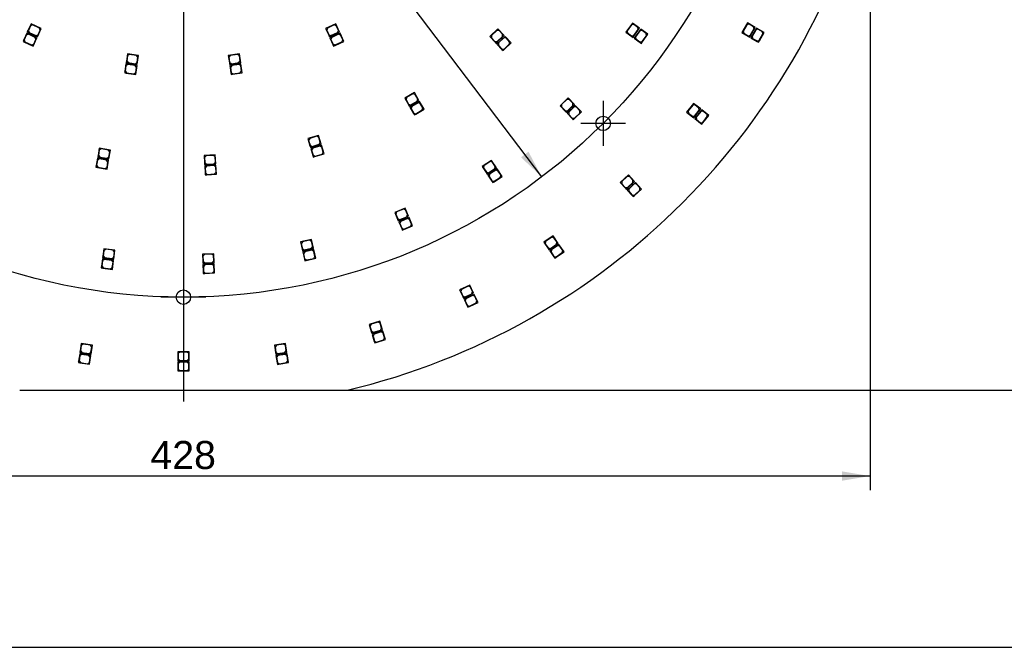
# Model space of a CAD drawing. Header units: millimetres. Extents: x 7 to 819, y 15 to 587.
# Tile 2 of 23: x 225 to 532, y 15 to 210. Entities that reach past the tile are written whole.
import ezdxf
from ezdxf.enums import TextEntityAlignment as Align
from ezdxf.lldxf.tags import DXFTag

# ---------------------------------------------------------------- set-up
doc = ezdxf.new("R2010")
doc.units = ezdxf.units.MM
for name, color, linetype in [('Default', 7, 'Continuous'), ('LED_2835_CW', 7, 'Continuous'), ('LED_2835_WW', 7, 'Continuous'), ('PCB_RDLED_440MM_', 7, 'Continuous')]:
    doc.layers.add(name, color=color, linetype=linetype)
doc.styles.add('SEACAD_Arial', font='arial.ttf')
doc.styles.add('SEACAD_Solid_Edge_ANSI1_Symbols', font='semeca1.ttf')
tags = doc.linetypes.add('CENTER2', pattern=[28.575, 19.05, -3.175, 3.175, -3.175]).pattern_tags.tags
tags[10:11] = [DXFTag(74, 4), DXFTag(75, 0), DXFTag(340, '0'), DXFTag(46, 0.0), DXFTag(50, 0.0), DXFTag(44, 0.0), DXFTag(45, 0.0)]
tags[8:9] = [DXFTag(74, 4), DXFTag(75, 0), DXFTag(340, '0'), DXFTag(46, 0.0), DXFTag(50, 0.0), DXFTag(44, 0.0), DXFTag(45, 0.0)]
tags[6:7] = [DXFTag(74, 4), DXFTag(75, 0), DXFTag(340, '0'), DXFTag(46, 0.0), DXFTag(50, 0.0), DXFTag(44, 0.0), DXFTag(45, 0.0)]
tags[4:5] = [DXFTag(74, 4), DXFTag(75, 0), DXFTag(340, '0'), DXFTag(46, 0.0), DXFTag(50, 0.0), DXFTag(44, 0.0), DXFTag(45, 0.0)]
doc.dimstyles.new('ISO', dxfattribs={"dimtxt": 8.75, "dimasz": 8.75, "dimexe": 4.375, "dimexo": 0, "dimgap": 2.1875, "dimtad": 1, "dimtxsty": 'SEACAD_Arial', "dimblk1": '_SE_FILLED', "dimblk2": '_SE_FILLED', "dimsah": 1, "dimcen": 4.375, "dimadec": 0, "dimazin": 0, "dimtfac": 0.5, "dimtdec": 3, "dimtmove": 0, "dimatfit": 3, "dimfxl": 1, "dimarcsym": 0})

# ---------------------------------------------------------------- blocks, each defined once
blk = doc.blocks.new('SEANNOT_GROUP4')
at = {"layer": 'Default', "color": 7, "linetype": 'CENTER2'}
for p, q in [((275.78, 130.83), (275.78, 116.83)), ((282.78, 123.83), (268.78, 123.83))]:
    blk.add_line(p, q, dxfattribs=at)
blk = doc.blocks.new('SEANNOT_GROUP5')
at = {"layer": 'Default', "color": 7, "linetype": 'CENTER2'}
for p, q in [((406.59, 185.02), (406.59, 171.02)), ((413.59, 178.02), (399.59, 178.02))]:
    blk.add_line(p, q, dxfattribs=at)
blk = doc.blocks.new('SEANNOT_GROUP13')
at = {"layer": 'Default', "color": 7, "linetype": 'CENTER2'}
blk.add_line((275.78, 526.33), (275.78, 91.33), dxfattribs=at)
blk = doc.blocks.new('SE')
at = {"layer": 'LED_2835_CW', "color": 7, "linetype": 'Continuous'}
for p, q in [((228.28, 209.05), (227.33, 206.96)), ((228.79, 208.71), (228.13, 208.46)), ((231.47, 207.59), (228.28, 209.05)), ((230.88, 207.75), (228.79, 208.71)), ((323.28, 209.05), (320.09, 207.59)), ((322.77, 208.71), (320.68, 207.75)), ((323.43, 208.46), (322.77, 208.71)), ((324.44, 206.5), (323.28, 209.05)), ((415.71, 209.31), (413.65, 206.48)), ((415.43, 208.77), (414.08, 206.91)), ((416.13, 208.88), (415.43, 208.77)), ((417.97, 207.67), (415.71, 209.31)), ((417.43, 207.94), (416.13, 208.88)), ((451.59, 209.35), (449.84, 206.31)), ((451.38, 208.78), (450.23, 206.78)), ((452.06, 208.96), (451.38, 208.78)), ((454.01, 207.95), (451.59, 209.35)), ((453.44, 208.16), (452.06, 208.96)), ((227.33, 206.96), (227.12, 206.5)), ((227.12, 206.5), (227.58, 206.29)), ((227.58, 206.29), (227.33, 206.96)), ((228.13, 208.46), (227.46, 207)), ((227.46, 207), (227.71, 206.34)), ((227.58, 206.29), (230.3, 205.05)), ((227.71, 206.34), (229.8, 205.39)), ((229.8, 205.39), (230.46, 205.63)), ((230.3, 205.05), (231.47, 207.59)), ((230.46, 205.63), (231.13, 207.09)), ((231.13, 207.09), (230.88, 207.75)), ((320.09, 207.59), (321.05, 205.5)), ((320.68, 207.75), (320.43, 207.09)), ((320.43, 207.09), (321.1, 205.63)), ((321.1, 205.63), (321.76, 205.39)), ((321.71, 205.25), (324.44, 206.5)), ((321.76, 205.39), (323.85, 206.34)), ((324.1, 207), (323.43, 208.46)), ((323.85, 206.34), (324.1, 207)), ((373.81, 207.48), (371.27, 205.07)), ((373.44, 206.99), (371.77, 205.41)), ((374.15, 206.97), (373.44, 206.99)), ((375.73, 205.44), (373.81, 207.48)), ((375.25, 205.81), (374.15, 206.97)), ((375.23, 205.1), (375.25, 205.81)), ((413.65, 206.48), (415.51, 205.13)), ((414.08, 206.91), (414.19, 206.21)), ((414.19, 206.21), (415.48, 205.27)), ((416.18, 205.38), (417.54, 207.24)), ((416.2, 205.24), (417.97, 207.67)), ((417.54, 207.24), (417.43, 207.94)), ((449.84, 206.31), (451.83, 205.16)), ((450.23, 206.78), (450.41, 206.1)), ((450.41, 206.1), (451.79, 205.3)), ((452.48, 205.48), (453.63, 207.48)), ((452.51, 205.35), (454.01, 207.95)), ((453.63, 207.48), (453.44, 208.16)), ((321.05, 205.5), (321.25, 205.05)), ((321.71, 205.25), (321.05, 205.5)), ((321.25, 205.05), (321.71, 205.25)), ((371.27, 205.07), (372.85, 203.4)), ((371.77, 205.41), (371.75, 204.7)), ((371.75, 204.7), (372.85, 203.54)), ((372.85, 203.54), (373.56, 203.52)), ((372.85, 203.4), (373.19, 203.04)), ((373.55, 203.38), (372.85, 203.4)), ((373.19, 203.04), (373.55, 203.38)), ((373.55, 203.38), (375.73, 205.44)), ((373.56, 203.52), (375.23, 205.1)), ((415.48, 205.27), (416.18, 205.38)), ((416.2, 205.24), (415.51, 205.13)), ((415.51, 205.13), (415.91, 204.84)), ((415.91, 204.84), (416.2, 205.24)), ((451.79, 205.3), (452.48, 205.48)), ((452.51, 205.35), (451.83, 205.16)), ((451.83, 205.16), (452.26, 204.91)), ((452.26, 204.91), (452.51, 205.35)), ((258.32, 199.71), (257.99, 197.43)), ((261.79, 199.21), (258.32, 199.71)), ((258.9, 199.52), (258.34, 199.1)), ((261.18, 199.2), (258.9, 199.52)), ((293.24, 199.71), (289.77, 199.21)), ((292.66, 199.52), (290.38, 199.2)), ((293.22, 199.1), (292.66, 199.52)), ((293.64, 196.94), (293.24, 199.71)), ((257.99, 197.43), (257.92, 196.94)), ((257.92, 196.94), (258.42, 196.87)), ((258.42, 196.87), (257.99, 197.43)), ((258.34, 199.1), (258.11, 197.52)), ((258.11, 197.52), (258.53, 196.95)), ((258.42, 196.87), (261.39, 196.44)), ((258.53, 196.95), (260.81, 196.62)), ((260.81, 196.62), (261.37, 197.05)), ((261.6, 198.63), (261.18, 199.2)), ((261.37, 197.05), (261.6, 198.63)), ((261.39, 196.44), (261.79, 199.21)), ((289.77, 199.21), (290.1, 196.93)), ((290.38, 199.2), (289.96, 198.63)), ((289.96, 198.63), (290.19, 197.05)), ((290.1, 196.93), (290.17, 196.44)), ((290.67, 196.51), (290.1, 196.93)), ((290.17, 196.44), (290.67, 196.51)), ((290.19, 197.05), (290.75, 196.62)), ((290.67, 196.51), (293.64, 196.94)), ((290.75, 196.62), (293.03, 196.95)), ((293.03, 196.95), (293.45, 197.52)), ((293.45, 197.52), (293.22, 199.1)), ((347.79, 187.6), (344.76, 185.85)), ((347.33, 187.21), (345.33, 186.06)), ((348.01, 187.03), (347.33, 187.21)), ((349.2, 185.18), (347.79, 187.6)), ((344.76, 185.85), (345.92, 183.86)), ((345.33, 186.06), (345.15, 185.38)), ((345.15, 185.38), (345.95, 183.99)), ((346.6, 183.68), (349.2, 185.18)), ((346.64, 183.81), (348.63, 184.96)), ((348.81, 185.65), (348.01, 187.03)), ((348.63, 184.96), (348.81, 185.65)), ((395.69, 185.93), (393.16, 183.51)), ((395.32, 185.44), (393.66, 183.85)), ((396.03, 185.42), (395.32, 185.44)), ((397.62, 183.9), (395.69, 185.93)), ((397.13, 184.27), (396.03, 185.42)), ((397.12, 183.56), (397.13, 184.27)), ((434.8, 184.26), (432.62, 181.52)), ((436.99, 182.51), (434.8, 184.26)), ((345.92, 183.86), (346.17, 183.42)), ((346.6, 183.68), (345.92, 183.86)), ((345.95, 183.99), (346.64, 183.81)), ((346.17, 183.42), (346.6, 183.68)), ((393.16, 183.51), (394.74, 181.85)), ((393.66, 183.85), (393.64, 183.15)), ((393.64, 183.15), (394.75, 181.99)), ((394.74, 181.85), (395.09, 181.48)), ((395.45, 181.83), (394.74, 181.85)), ((394.75, 181.99), (395.45, 181.97)), ((395.09, 181.48), (395.45, 181.83)), ((395.45, 181.83), (397.62, 183.9)), ((395.45, 181.97), (397.12, 183.56)), ((432.62, 181.52), (434.41, 180.08)), ((434.5, 183.72), (433.07, 181.93)), ((433.07, 181.93), (433.15, 181.22)), ((433.15, 181.22), (434.4, 180.23)), ((435.2, 183.8), (434.5, 183.72)), ((435.1, 180.3), (436.54, 182.1)), ((435.12, 180.16), (436.99, 182.51)), ((436.46, 182.81), (435.2, 183.8)), ((436.54, 182.1), (436.46, 182.81)), ((434.4, 180.23), (435.1, 180.3)), ((435.12, 180.16), (434.41, 180.08)), ((434.41, 180.08), (434.81, 179.77)), ((434.81, 179.77), (435.12, 180.16)), ((317.89, 174.26), (314.54, 173.25)), ((314.54, 173.25), (315.2, 171.05)), ((315.14, 173.33), (314.81, 172.71)), ((314.81, 172.71), (315.27, 171.18)), ((317.35, 173.99), (315.14, 173.33)), ((317.97, 173.66), (317.35, 173.99)), ((318.7, 171.58), (317.89, 174.26)), ((318.43, 172.12), (317.97, 173.66)), ((318.09, 171.5), (318.43, 172.12)), ((249.57, 170.28), (249.17, 168.01)), ((249.57, 169.67), (249.29, 168.1)), ((253.02, 169.67), (249.57, 170.28)), ((250.14, 170.08), (249.57, 169.67)), ((252.41, 169.68), (250.14, 170.08)), ((252.82, 169.1), (252.41, 169.68)), ((252.53, 166.92), (253.02, 169.67)), ((252.54, 167.52), (252.82, 169.1)), ((315.2, 171.05), (315.35, 170.57)), ((315.82, 170.72), (315.2, 171.05)), ((315.27, 171.18), (315.89, 170.84)), ((315.35, 170.57), (315.82, 170.72)), ((315.82, 170.72), (318.7, 171.58)), ((315.89, 170.84), (318.09, 171.5)), ((249.17, 168.01), (249.09, 167.52)), ((249.09, 167.52), (249.58, 167.43)), ((249.58, 167.43), (249.17, 168.01)), ((249.29, 168.1), (249.69, 167.52)), ((249.58, 167.43), (252.53, 166.92)), ((249.69, 167.52), (251.96, 167.12)), ((251.96, 167.12), (252.54, 167.52)), ((285.72, 168.18), (282.23, 167.97)), ((282.23, 167.97), (282.37, 165.67)), ((282.84, 167.91), (282.37, 167.38)), ((282.37, 167.38), (282.46, 165.78)), ((282.46, 165.78), (282.99, 165.31)), ((285.13, 168.04), (282.84, 167.91)), ((285.66, 167.57), (285.13, 168.04)), ((285.28, 165.45), (285.75, 165.97)), ((285.75, 165.97), (285.66, 167.57)), ((285.89, 165.38), (285.72, 168.18)), ((371.82, 166.49), (368.89, 164.57)), ((371.37, 166.08), (369.45, 164.81)), ((372.06, 165.94), (371.37, 166.08)), ((373.36, 164.15), (371.82, 166.49)), ((372.94, 164.6), (372.06, 165.94)), ((282.37, 165.67), (282.4, 165.17)), ((282.89, 165.2), (282.37, 165.67)), ((282.4, 165.17), (282.89, 165.2)), ((282.89, 165.2), (285.89, 165.38)), ((282.99, 165.31), (285.28, 165.45)), ((368.89, 164.57), (370.16, 162.65)), ((369.45, 164.81), (369.31, 164.12)), ((369.31, 164.12), (370.19, 162.78)), ((370.16, 162.65), (370.43, 162.23)), ((370.85, 162.5), (370.16, 162.65)), ((370.19, 162.78), (370.88, 162.64)), ((370.85, 162.5), (373.36, 164.15)), ((370.88, 162.64), (372.8, 163.91)), ((372.8, 163.91), (372.94, 164.6)), ((370.43, 162.23), (370.85, 162.5)), ((414.45, 161.94), (411.89, 159.56)), ((412.4, 159.9), (412.37, 159.19)), ((414.08, 161.46), (412.4, 159.9)), ((414.79, 161.44), (414.08, 161.46)), ((414.16, 157.85), (416.36, 159.89)), ((416.36, 159.89), (414.45, 161.94)), ((415.88, 160.26), (414.79, 161.44)), ((415.85, 159.56), (415.88, 160.26)), ((411.89, 159.56), (413.45, 157.88)), ((412.37, 159.19), (413.46, 158.02)), ((413.45, 157.88), (413.79, 157.51)), ((414.16, 157.85), (413.45, 157.88)), ((413.46, 158.02), (414.16, 157.99)), ((413.79, 157.51), (414.16, 157.85)), ((414.16, 157.99), (415.85, 159.56)), ((344.86, 151.63), (341.64, 150.26)), ((342.23, 150.4), (341.96, 149.75)), ((344.34, 151.31), (342.23, 150.4)), ((345, 151.04), (344.34, 151.31)), ((345.96, 149.06), (344.86, 151.63)), ((345.63, 149.57), (345, 151.04)), ((341.64, 150.26), (342.54, 148.14)), ((341.96, 149.75), (342.59, 148.28)), ((342.54, 148.14), (342.74, 147.68)), ((343.2, 147.88), (342.54, 148.14)), ((342.59, 148.28), (343.25, 148.01)), ((342.74, 147.68), (343.2, 147.88)), ((343.2, 147.88), (345.96, 149.06)), ((343.25, 148.01), (345.36, 148.91)), ((345.36, 148.91), (345.63, 149.57)), ((315.68, 141.82), (312.26, 141.05)), ((315.11, 141.59), (312.87, 141.08)), ((315.71, 141.22), (315.11, 141.59)), ((316.3, 139.09), (315.68, 141.82)), ((316.07, 139.66), (315.71, 141.22)), ((391.01, 142.92), (388.12, 140.95)), ((388.67, 141.2), (388.54, 140.51)), ((390.57, 142.5), (388.67, 141.2)), ((391.27, 142.37), (390.57, 142.5)), ((392.59, 140.61), (391.01, 142.92)), ((392.17, 141.04), (391.27, 142.37)), ((250.98, 138.93), (250.67, 136.65)), ((251, 138.32), (250.78, 136.73)), ((254.45, 138.46), (250.98, 138.93)), ((251.56, 138.75), (251, 138.32)), ((253.84, 138.44), (251.56, 138.75)), ((254.27, 137.87), (253.84, 138.44)), ((254.07, 135.68), (254.45, 138.46)), ((312.26, 141.05), (312.77, 138.81)), ((312.87, 141.08), (312.49, 140.49)), ((312.49, 140.49), (312.85, 138.93)), ((312.77, 138.81), (312.89, 138.32)), ((313.37, 138.43), (312.77, 138.81)), ((312.85, 138.93), (313.45, 138.55)), ((312.89, 138.32), (313.37, 138.43)), ((313.37, 138.43), (316.3, 139.09)), ((313.45, 138.55), (315.69, 139.06)), ((315.69, 139.06), (316.07, 139.66)), ((388.12, 140.95), (389.42, 139.05)), ((388.54, 140.51), (389.44, 139.19)), ((389.42, 139.05), (389.7, 138.63)), ((390.11, 138.91), (389.42, 139.05)), ((389.44, 139.19), (390.14, 139.05)), ((389.7, 138.63), (390.11, 138.91)), ((390.11, 138.91), (392.59, 140.61)), ((390.14, 139.05), (392.04, 140.35)), ((392.04, 140.35), (392.17, 141.04)), ((250.67, 136.65), (250.6, 136.15)), ((250.6, 136.15), (251.1, 136.09)), ((251.1, 136.09), (250.67, 136.65)), ((250.78, 136.73), (251.21, 136.17)), ((251.1, 136.09), (254.07, 135.68)), ((251.21, 136.17), (253.49, 135.86)), ((253.49, 135.86), (254.05, 136.29)), ((254.05, 136.29), (254.27, 137.87)), ((285.21, 137.38), (281.72, 137.23)), ((281.72, 137.23), (281.82, 134.93)), ((282.32, 137.16), (281.84, 136.64)), ((281.84, 136.64), (281.91, 135.04)), ((281.91, 135.04), (282.44, 134.56)), ((284.62, 137.26), (282.32, 137.16)), ((285.14, 136.78), (284.62, 137.26)), ((284.73, 134.66), (285.21, 135.18)), ((285.21, 135.18), (285.14, 136.78)), ((285.34, 134.59), (285.21, 137.38)), ((281.82, 134.93), (281.84, 134.43)), ((282.34, 134.46), (281.82, 134.93)), ((281.84, 134.43), (282.34, 134.46)), ((282.34, 134.46), (285.34, 134.59)), ((282.44, 134.56), (284.73, 134.66)), ((365, 127.6), (361.84, 126.08)), ((361.84, 126.08), (362.84, 124)), ((362.43, 126.25), (362.19, 125.58)), ((364.5, 127.25), (362.43, 126.25)), ((365.17, 127.01), (364.5, 127.25)), ((366.21, 125.07), (365, 127.6)), ((365.86, 125.57), (365.17, 127.01)), ((362.19, 125.58), (362.89, 124.14)), ((362.84, 124), (363.06, 123.55)), ((363.51, 123.77), (362.84, 124)), ((362.89, 124.14), (363.55, 123.9)), ((363.06, 123.55), (363.51, 123.77)), ((363.51, 123.77), (366.21, 125.07)), ((363.55, 123.9), (365.63, 124.9)), ((365.63, 124.9), (365.86, 125.57)), ((336.99, 116.32), (333.64, 115.29)), ((333.64, 115.29), (334.32, 113.09)), ((334.25, 115.37), (333.92, 114.75)), ((333.92, 114.75), (334.39, 113.22)), ((336.45, 116.05), (334.25, 115.37)), ((334.95, 112.76), (337.81, 113.65)), ((335.01, 112.89), (337.21, 113.57)), ((337.07, 115.72), (336.45, 116.05)), ((337.81, 113.65), (336.99, 116.32)), ((337.54, 114.19), (337.07, 115.72)), ((337.21, 113.57), (337.54, 114.19)), ((334.32, 113.09), (334.47, 112.62)), ((334.95, 112.76), (334.32, 113.09)), ((334.39, 113.22), (335.01, 112.89)), ((334.47, 112.62), (334.95, 112.76)), ((243.94, 109.35), (243.59, 107.08)), ((243.95, 108.74), (243.71, 107.16)), ((247.4, 108.83), (243.94, 109.35)), ((244.52, 109.16), (243.95, 108.74)), ((246.79, 108.82), (244.52, 109.16)), ((247.21, 108.25), (246.79, 108.82)), ((246.97, 106.67), (247.21, 108.25)), ((246.98, 106.06), (247.4, 108.83)), ((307.61, 109.35), (304.15, 108.83)), ((304.15, 108.83), (304.49, 106.55)), ((304.76, 108.82), (304.34, 108.25)), ((304.34, 108.25), (304.58, 106.67)), ((307.03, 109.16), (304.76, 108.82)), ((307.6, 108.74), (307.03, 109.16)), ((307.84, 107.16), (307.6, 108.74)), ((308.03, 106.58), (307.61, 109.35)), ((243.59, 107.08), (243.52, 106.58)), ((243.52, 106.58), (244.01, 106.51)), ((244.01, 106.51), (243.59, 107.08)), ((243.71, 107.16), (244.13, 106.59)), ((244.01, 106.51), (246.98, 106.06)), ((244.13, 106.59), (246.4, 106.25)), ((246.4, 106.25), (246.97, 106.67)), ((274.03, 106.83), (274.03, 104.53)), ((277.53, 106.83), (274.03, 106.83)), ((274.03, 104.53), (274.03, 104.03)), ((274.53, 104.03), (274.03, 104.53)), ((274.63, 106.73), (274.13, 106.23)), ((274.13, 106.23), (274.13, 104.63)), ((274.13, 104.63), (274.63, 104.13)), ((276.93, 106.73), (274.63, 106.73)), ((277.43, 106.23), (276.93, 106.73)), ((276.93, 104.13), (277.43, 104.63)), ((277.43, 104.63), (277.43, 106.23)), ((277.53, 104.03), (277.53, 106.83)), ((304.49, 106.55), (304.57, 106.06)), ((305.06, 106.13), (304.49, 106.55)), ((304.57, 106.06), (305.06, 106.13)), ((304.58, 106.67), (305.15, 106.25)), ((305.06, 106.13), (308.03, 106.58)), ((305.15, 106.25), (307.42, 106.59)), ((307.42, 106.59), (307.84, 107.16)), ((274.03, 104.03), (274.53, 104.03)), ((274.53, 104.03), (277.53, 104.03)), ((274.63, 104.13), (276.93, 104.13))]:
    blk.add_line(p, q, dxfattribs=at)
at = {"layer": 'LED_2835_WW', "color": 7, "linetype": 'Continuous'}
for p, q in [((226.95, 206.14), (226, 204.04)), ((227.46, 205.8), (226.8, 205.55)), ((230.14, 204.68), (226.95, 206.14)), ((229.55, 204.84), (227.46, 205.8)), ((324.6, 206.14), (321.42, 204.68)), ((324.1, 205.8), (322.01, 204.84)), ((324.76, 205.55), (324.1, 205.8)), ((325.77, 203.59), (324.6, 206.14)), ((418.29, 207.43), (416.24, 204.6)), ((418.02, 206.89), (416.67, 205.03)), ((418.72, 207), (418.02, 206.89)), ((420.56, 205.78), (418.29, 207.43)), ((420.01, 206.06), (418.72, 207)), ((418.79, 203.36), (420.56, 205.78)), ((420.13, 205.36), (420.01, 206.06)), ((454.36, 207.75), (452.61, 204.72)), ((454.15, 207.18), (453, 205.19)), ((454.83, 207.36), (454.15, 207.18)), ((456.79, 206.35), (454.36, 207.75)), ((456.22, 206.56), (454.83, 207.36)), ((455.25, 203.89), (456.4, 205.88)), ((455.29, 203.75), (456.79, 206.35)), ((456.4, 205.88), (456.22, 206.56)), ((226, 204.04), (225.79, 203.59)), ((225.79, 203.59), (226.25, 203.38)), ((226.25, 203.38), (226, 204.04)), ((226.8, 205.55), (226.13, 204.09)), ((226.13, 204.09), (226.38, 203.43)), ((226.25, 203.38), (228.98, 202.14)), ((226.38, 203.43), (228.47, 202.48)), ((228.47, 202.48), (229.13, 202.72)), ((228.98, 202.14), (230.14, 204.68)), ((229.13, 202.72), (229.8, 204.18)), ((229.8, 204.18), (229.55, 204.84)), ((321.42, 204.68), (322.38, 202.59)), ((322.01, 204.84), (321.76, 204.18)), ((321.76, 204.18), (322.43, 202.72)), ((322.38, 202.59), (322.58, 202.14)), ((323.04, 202.34), (322.38, 202.59)), ((322.43, 202.72), (323.09, 202.48)), ((323.04, 202.34), (325.77, 203.59)), ((323.09, 202.48), (325.18, 203.43)), ((325.43, 204.09), (324.76, 205.55)), ((325.18, 203.43), (325.43, 204.09)), ((376.01, 205.15), (373.46, 202.75)), ((373.46, 202.75), (375.04, 201.07)), ((373.97, 203.08), (373.95, 202.38)), ((375.64, 204.66), (373.97, 203.08)), ((376.35, 204.64), (375.64, 204.66)), ((375.75, 201.05), (377.93, 203.11)), ((375.75, 201.19), (377.43, 202.77)), ((377.93, 203.11), (376.01, 205.15)), ((377.45, 203.48), (376.35, 204.64)), ((377.43, 202.77), (377.45, 203.48)), ((416.24, 204.6), (418.1, 203.25)), ((416.67, 205.03), (416.78, 204.33)), ((416.78, 204.33), (418.07, 203.39)), ((418.07, 203.39), (418.77, 203.5)), ((418.79, 203.36), (418.1, 203.25)), ((418.1, 203.25), (418.5, 202.95)), ((418.5, 202.95), (418.79, 203.36)), ((418.77, 203.5), (420.13, 205.36)), ((452.61, 204.72), (454.61, 203.57)), ((453, 205.19), (453.18, 204.5)), ((453.18, 204.5), (454.57, 203.7)), ((454.57, 203.7), (455.25, 203.89)), ((455.29, 203.75), (454.61, 203.57)), ((454.61, 203.57), (455.04, 203.32)), ((455.04, 203.32), (455.29, 203.75)), ((322.58, 202.14), (323.04, 202.34)), ((373.95, 202.38), (375.05, 201.21)), ((375.04, 201.07), (375.39, 200.71)), ((375.75, 201.05), (375.04, 201.07)), ((375.05, 201.21), (375.75, 201.19)), ((375.39, 200.71), (375.75, 201.05)), ((257.87, 196.54), (257.54, 194.26)), ((261.33, 196.04), (257.87, 196.54)), ((293.69, 196.54), (290.23, 196.04)), ((294.09, 193.77), (293.69, 196.54)), ((257.54, 194.26), (257.47, 193.77)), ((257.47, 193.77), (257.96, 193.7)), ((257.96, 193.7), (257.54, 194.26)), ((257.88, 195.93), (257.65, 194.35)), ((257.65, 194.35), (258.08, 193.78)), ((258.45, 196.36), (257.88, 195.93)), ((257.96, 193.7), (260.93, 193.27)), ((258.08, 193.78), (260.35, 193.46)), ((260.72, 196.03), (258.45, 196.36)), ((260.35, 193.46), (260.92, 193.88)), ((261.15, 195.46), (260.72, 196.03)), ((260.92, 193.88), (261.15, 195.46)), ((260.93, 193.27), (261.33, 196.04)), ((290.23, 196.04), (290.56, 193.77)), ((290.84, 196.03), (290.41, 195.46)), ((290.41, 195.46), (290.64, 193.88)), ((290.56, 193.77), (290.63, 193.27)), ((291.12, 193.34), (290.56, 193.77)), ((290.63, 193.27), (291.12, 193.34)), ((290.64, 193.88), (291.21, 193.46)), ((293.11, 196.36), (290.84, 196.03)), ((291.12, 193.34), (294.09, 193.77)), ((291.21, 193.46), (293.48, 193.78)), ((293.68, 195.93), (293.11, 196.36)), ((293.48, 193.78), (293.91, 194.35)), ((293.91, 194.35), (293.68, 195.93)), ((349.4, 184.83), (346.36, 183.08)), ((348.93, 184.44), (346.93, 183.29)), ((349.61, 184.26), (348.93, 184.44)), ((350.8, 182.41), (349.4, 184.83)), ((350.41, 182.87), (349.61, 184.26)), ((346.36, 183.08), (347.52, 181.09)), ((346.93, 183.29), (346.75, 182.61)), ((346.75, 182.61), (347.55, 181.22)), ((347.52, 181.09), (347.77, 180.65)), ((348.2, 180.9), (347.52, 181.09)), ((347.55, 181.22), (348.24, 181.04)), ((348.2, 180.9), (350.8, 182.41)), ((348.24, 181.04), (350.23, 182.19)), ((350.23, 182.19), (350.41, 182.87)), ((397.9, 183.61), (395.37, 181.2)), ((395.37, 181.2), (396.96, 179.53)), ((395.87, 181.54), (395.85, 180.83)), ((397.53, 183.13), (395.87, 181.54)), ((398.24, 183.11), (397.53, 183.13)), ((397.66, 179.52), (399.83, 181.59)), ((397.67, 179.66), (399.33, 181.25)), ((399.83, 181.59), (397.9, 183.61)), ((399.35, 181.95), (398.24, 183.11)), ((399.33, 181.25), (399.35, 181.95)), ((437.3, 182.26), (435.12, 179.53)), ((437.01, 181.73), (435.57, 179.93)), ((437.71, 181.81), (437.01, 181.73)), ((439.49, 180.52), (437.3, 182.26)), ((438.96, 180.81), (437.71, 181.81)), ((347.77, 180.65), (348.2, 180.9)), ((395.85, 180.83), (396.96, 179.68)), ((396.96, 179.68), (397.67, 179.66)), ((396.96, 179.53), (397.3, 179.17)), ((397.66, 179.52), (396.96, 179.53)), ((397.3, 179.17), (397.66, 179.52)), ((435.12, 179.53), (436.92, 178.09)), ((435.57, 179.93), (435.65, 179.23)), ((435.65, 179.23), (436.9, 178.23)), ((436.9, 178.23), (437.61, 178.31)), ((437.62, 178.17), (436.92, 178.09)), ((436.92, 178.09), (437.31, 177.78)), ((437.31, 177.78), (437.62, 178.17)), ((437.61, 178.31), (439.04, 180.11)), ((437.62, 178.17), (439.49, 180.52)), ((439.04, 180.11), (438.96, 180.81)), ((318.81, 171.19), (315.46, 170.19)), ((315.46, 170.19), (316.12, 167.99)), ((316.06, 170.27), (315.73, 169.64)), ((315.73, 169.64), (316.19, 168.11)), ((318.27, 170.93), (316.06, 170.27)), ((318.89, 170.59), (318.27, 170.93)), ((319.62, 168.51), (318.81, 171.19)), ((319.35, 169.06), (318.89, 170.59)), ((319.01, 168.44), (319.35, 169.06)), ((249.02, 167.13), (248.62, 164.86)), ((249.01, 166.52), (248.73, 164.94)), ((249.59, 166.93), (249.01, 166.52)), ((252.46, 166.52), (249.02, 167.13)), ((251.85, 166.53), (249.59, 166.93)), ((252.26, 165.95), (251.85, 166.53)), ((251.98, 163.76), (252.46, 166.52)), ((251.98, 164.37), (252.26, 165.95)), ((316.12, 167.99), (316.26, 167.51)), ((316.74, 167.65), (316.12, 167.99)), ((316.19, 168.11), (316.81, 167.78)), ((316.26, 167.51), (316.74, 167.65)), ((316.74, 167.65), (319.62, 168.51)), ((316.81, 167.78), (319.01, 168.44)), ((248.62, 164.86), (248.53, 164.37)), ((248.53, 164.37), (249.02, 164.28)), ((249.02, 164.28), (248.62, 164.86)), ((248.73, 164.94), (249.14, 164.37)), ((249.02, 164.28), (251.98, 163.76)), ((249.14, 164.37), (251.4, 163.97)), ((251.4, 163.97), (251.98, 164.37)), ((285.91, 164.98), (282.42, 164.78)), ((282.42, 164.78), (282.55, 162.48)), ((283.02, 164.71), (282.55, 164.18)), ((282.55, 164.18), (282.65, 162.59)), ((285.32, 164.85), (283.02, 164.71)), ((285.85, 164.38), (285.32, 164.85)), ((285.47, 162.25), (285.94, 162.78)), ((285.94, 162.78), (285.85, 164.38)), ((286.08, 162.19), (285.91, 164.98)), ((373.58, 163.82), (370.66, 161.9)), ((373.13, 163.41), (371.21, 162.14)), ((373.82, 163.27), (373.13, 163.41)), ((375.12, 161.48), (373.58, 163.82)), ((374.71, 161.93), (373.82, 163.27)), ((282.55, 162.48), (282.58, 161.98)), ((283.08, 162.01), (282.55, 162.48)), ((282.58, 161.98), (283.08, 162.01)), ((282.65, 162.59), (283.17, 162.12)), ((283.08, 162.01), (286.08, 162.19)), ((283.17, 162.12), (285.47, 162.25)), ((370.66, 161.9), (371.92, 159.98)), ((371.21, 162.14), (371.07, 161.45)), ((371.07, 161.45), (371.95, 160.11)), ((371.92, 159.98), (372.2, 159.56)), ((372.61, 159.83), (371.92, 159.98)), ((371.95, 160.11), (372.64, 159.97)), ((372.2, 159.56), (372.61, 159.83)), ((372.61, 159.83), (375.12, 161.48)), ((372.64, 159.97), (374.56, 161.24)), ((374.56, 161.24), (374.71, 161.93)), ((416.63, 159.6), (414.07, 157.22)), ((418.54, 157.55), (416.63, 159.6)), ((414.07, 157.22), (415.63, 155.53)), ((414.58, 157.55), (414.55, 156.85)), ((414.55, 156.85), (415.64, 155.67)), ((416.26, 159.12), (414.58, 157.55)), ((416.97, 159.09), (416.26, 159.12)), ((416.34, 155.51), (418.54, 157.55)), ((416.34, 155.65), (418.03, 157.21)), ((418.06, 157.92), (416.97, 159.09)), ((418.03, 157.21), (418.06, 157.92)), ((415.63, 155.53), (415.97, 155.17)), ((416.34, 155.51), (415.63, 155.53)), ((415.64, 155.67), (416.34, 155.65)), ((415.97, 155.17), (416.34, 155.51)), ((346.11, 148.69), (342.9, 147.32)), ((342.9, 147.32), (343.8, 145.2)), ((343.49, 147.46), (343.22, 146.8)), ((345.6, 148.36), (343.49, 147.46)), ((346.26, 148.1), (345.6, 148.36)), ((347.21, 146.11), (346.11, 148.69)), ((346.89, 146.63), (346.26, 148.1)), ((343.22, 146.8), (343.85, 145.33)), ((343.8, 145.2), (343.99, 144.74)), ((344.45, 144.94), (343.8, 145.2)), ((343.85, 145.33), (344.51, 145.07)), ((343.99, 144.74), (344.45, 144.94)), ((344.45, 144.94), (347.21, 146.11)), ((344.51, 145.07), (346.62, 145.97)), ((346.62, 145.97), (346.89, 146.63)), ((316.39, 138.71), (312.98, 137.93)), ((315.83, 138.47), (313.58, 137.96)), ((316.42, 138.1), (315.83, 138.47)), ((317.01, 135.97), (316.39, 138.71)), ((316.78, 136.54), (316.42, 138.1)), ((392.82, 140.28), (389.93, 138.3)), ((389.93, 138.3), (391.22, 136.4)), ((390.48, 138.56), (390.35, 137.86)), ((392.38, 139.85), (390.48, 138.56)), ((393.08, 139.72), (392.38, 139.85)), ((394.4, 137.96), (392.82, 140.28)), ((393.98, 138.4), (393.08, 139.72)), ((393.85, 137.71), (393.98, 138.4)), ((250.55, 135.76), (250.24, 133.48)), ((250.57, 135.15), (250.35, 133.56)), ((254.02, 135.28), (250.55, 135.76)), ((251.13, 135.58), (250.57, 135.15)), ((253.41, 135.27), (251.13, 135.58)), ((253.84, 134.7), (253.41, 135.27)), ((253.64, 132.51), (254.02, 135.28)), ((312.98, 137.93), (313.49, 135.69)), ((313.58, 137.96), (313.21, 137.37)), ((313.21, 137.37), (313.56, 135.81)), ((313.49, 135.69), (313.6, 135.2)), ((314.08, 135.31), (313.49, 135.69)), ((313.56, 135.81), (314.16, 135.43)), ((313.6, 135.2), (314.08, 135.31)), ((314.08, 135.31), (317.01, 135.97)), ((314.16, 135.43), (316.4, 135.94)), ((316.4, 135.94), (316.78, 136.54)), ((390.35, 137.86), (391.25, 136.54)), ((391.22, 136.4), (391.51, 135.99)), ((391.92, 136.27), (391.22, 136.4)), ((391.25, 136.54), (391.95, 136.41)), ((391.51, 135.99), (391.92, 136.27)), ((391.92, 136.27), (394.4, 137.96)), ((391.95, 136.41), (393.85, 137.71)), ((250.24, 133.48), (250.17, 132.98)), ((250.17, 132.98), (250.67, 132.92)), ((250.67, 132.92), (250.24, 133.48)), ((250.35, 133.56), (250.78, 133)), ((250.67, 132.92), (253.64, 132.51)), ((250.78, 133), (253.06, 132.69)), ((253.06, 132.69), (253.62, 133.12)), ((253.62, 133.12), (253.84, 134.7)), ((285.36, 134.19), (281.86, 134.03)), ((281.86, 134.03), (281.96, 131.74)), ((282.46, 133.96), (281.99, 133.44)), ((281.99, 133.44), (282.06, 131.84)), ((284.76, 134.06), (282.46, 133.96)), ((285.28, 133.58), (284.76, 134.06)), ((284.88, 131.46), (285.35, 131.99)), ((285.35, 131.99), (285.28, 133.58)), ((285.48, 131.39), (285.36, 134.19)), ((281.96, 131.74), (281.98, 131.24)), ((282.48, 131.26), (281.96, 131.74)), ((281.98, 131.24), (282.48, 131.26)), ((282.06, 131.84), (282.58, 131.36)), ((282.48, 131.26), (285.48, 131.39)), ((282.58, 131.36), (284.88, 131.46)), ((366.39, 124.71), (363.23, 123.19)), ((363.23, 123.19), (364.23, 121.12)), ((363.82, 123.36), (363.59, 122.7)), ((365.89, 124.36), (363.82, 123.36)), ((366.56, 124.13), (365.89, 124.36)), ((367.6, 122.19), (366.39, 124.71)), ((367.25, 122.69), (366.56, 124.13)), ((363.59, 122.7), (364.28, 121.26)), ((364.23, 121.12), (364.45, 120.67)), ((364.9, 120.89), (364.23, 121.12)), ((364.28, 121.26), (364.95, 121.02)), ((364.45, 120.67), (364.9, 120.89)), ((364.9, 120.89), (367.6, 122.19)), ((364.95, 121.02), (367.02, 122.02)), ((367.02, 122.02), (367.25, 122.69)), ((337.94, 113.27), (334.59, 112.23)), ((334.59, 112.23), (335.27, 110.04)), ((335.2, 112.32), (334.87, 111.69)), ((334.87, 111.69), (335.34, 110.16)), ((337.39, 112.99), (335.2, 112.32)), ((335.9, 109.71), (338.76, 110.59)), ((335.96, 109.83), (338.16, 110.51)), ((338.02, 112.66), (337.39, 112.99)), ((338.76, 110.59), (337.94, 113.27)), ((338.49, 111.13), (338.02, 112.66)), ((338.16, 110.51), (338.49, 111.13)), ((335.27, 110.04), (335.42, 109.56)), ((335.9, 109.71), (335.27, 110.04)), ((335.34, 110.16), (335.96, 109.83)), ((335.42, 109.56), (335.9, 109.71)), ((243.46, 106.19), (243.12, 103.91)), ((243.47, 105.58), (243.24, 104)), ((246.92, 105.66), (243.46, 106.19)), ((244.04, 106), (243.47, 105.58)), ((246.32, 105.66), (244.04, 106)), ((246.74, 105.09), (246.32, 105.66)), ((246.5, 103.5), (246.74, 105.09)), ((246.51, 102.9), (246.92, 105.66)), ((308.09, 106.19), (304.63, 105.66)), ((304.63, 105.66), (304.97, 103.39)), ((305.24, 105.65), (304.82, 105.09)), ((304.82, 105.09), (305.06, 103.5)), ((307.51, 106), (305.24, 105.65)), ((308.08, 105.58), (307.51, 106)), ((308.32, 104), (308.08, 105.58)), ((308.51, 103.42), (308.09, 106.19)), ((243.12, 103.91), (243.05, 103.42)), ((243.05, 103.42), (243.54, 103.34)), ((243.54, 103.34), (243.12, 103.91)), ((243.24, 104), (243.66, 103.43)), ((243.54, 103.34), (246.51, 102.9)), ((243.66, 103.43), (245.93, 103.08)), ((245.93, 103.08), (246.5, 103.5)), ((274.03, 103.63), (274.03, 101.33)), ((277.53, 103.63), (274.03, 103.63)), ((274.03, 101.33), (274.03, 100.83)), ((274.53, 100.83), (274.03, 101.33)), ((274.63, 103.53), (274.13, 103.03)), ((274.13, 103.03), (274.13, 101.43)), ((274.13, 101.43), (274.63, 100.93)), ((276.93, 103.53), (274.63, 103.53)), ((277.43, 103.03), (276.93, 103.53)), ((276.93, 100.93), (277.43, 101.43)), ((277.43, 101.43), (277.43, 103.03)), ((277.53, 100.83), (277.53, 103.63)), ((304.97, 103.39), (305.05, 102.89)), ((305.54, 102.97), (304.97, 103.39)), ((305.05, 102.89), (305.54, 102.97)), ((305.06, 103.5), (305.63, 103.08)), ((305.54, 102.97), (308.51, 103.42)), ((305.63, 103.08), (307.9, 103.43)), ((307.9, 103.43), (308.32, 104)), ((274.03, 100.83), (274.53, 100.83)), ((274.53, 100.83), (277.53, 100.83)), ((274.63, 100.93), (276.93, 100.93))]:
    blk.add_line(p, q, dxfattribs=at)
at = {"layer": 'PCB_RDLED_440MM_', "color": 7, "linetype": 'Continuous'}
blk.add_line((224.75, 94.83), (326.81, 94.83), dxfattribs=at)
for centre in [(406.59, 178.02), (275.78, 123.83)]:
    blk.add_circle(centre, 2.25, dxfattribs=at)
blk.add_arc((275.78, 308.83), 220, 283.4119, 346.5881, dxfattribs=at)
blk = doc.blocks.new('DMBLK14')
at = {"layer": 'Default', "linetype": 'Continuous'}
for points in [[(546.53, 514.08), (545.07, 522.83), (543.62, 514.08)], [(546.53, 103.58), (543.62, 103.58), (545.07, 94.83)]]:
    blk.add_hatch(color=7, dxfattribs=at).paths.add_polyline_path(points)
at = {"layer": 'Default', "color": 7, "linetype": 'Continuous'}
for p, q in [((326.81, 522.83), (549.45, 522.83)), ((545.07, 522.83), (545.07, 94.83)), ((326.81, 94.83), (549.45, 94.83))]:
    blk.add_line(p, q, dxfattribs=at)
at = {"layer": 'Default', "color": 7, "linetype": 'Continuous', "style": 'SEACAD_Arial'}
blk.add_text('428', height=8.75, rotation=90, dxfattribs=at).set_placement((534.14, 298.56), align=Align.TOP_LEFT)
blk = doc.blocks.new('_SE_FILLED')
at = {"color": 0}
blk.add_line((0, 0), (-1, 0), dxfattribs=at)
blk.add_solid([(0, 0), (-1, -0.1665), (-1, 0.1665), (0, 0)], dxfattribs=at)
blk = doc.blocks.new('DMBLK16')
at = {"layer": 'Default', "linetype": 'Continuous'}
for points in [[(168.24, 448.48), (170.56, 450.24), (164.12, 456.34)], [(381, 167.43), (387.44, 161.33), (383.32, 169.19)]]:
    blk.add_hatch(color=7, dxfattribs=at).paths.add_polyline_path(points)
at = {"layer": 'Default', "color": 7, "linetype": 'Continuous'}
for p, q in [((164.12, 456.34), (110.89, 526.65)), ((387.44, 161.33), (164.12, 456.34))]:
    blk.add_line(p, q, dxfattribs=at)
for s, style, p in [('O', 'SEACAD_Solid_Edge_ANSI1_Symbols', (121.46, 530.81)), ('370', 'SEACAD_Arial', (130.51, 518.86))]:
    blk.add_text(s, height=8.75, rotation=307.1256, dxfattribs=dict(at, style=style)).set_placement(p, align=Align.TOP_LEFT)
blk = doc.blocks.new('DMBLK18')
at = {"layer": 'Default', "linetype": 'Continuous'}
for points in [[(70.53, 66.6), (70.53, 69.52), (61.78, 68.06)], [(481.03, 66.6), (489.78, 68.06), (481.03, 69.52)]]:
    blk.add_hatch(color=7, dxfattribs=at).paths.add_polyline_path(points)
at = {"layer": 'Default', "color": 7, "linetype": 'Continuous'}
for p, q in [((61.78, 257.81), (61.78, 63.69)), ((489.78, 257.81), (489.78, 63.69)), ((489.78, 68.06), (61.78, 68.06))]:
    blk.add_line(p, q, dxfattribs=at)
at = {"layer": 'Default', "color": 7, "linetype": 'Continuous', "style": 'SEACAD_Arial'}
blk.add_text('428', height=8.75, dxfattribs=at).set_placement((265.51, 79), align=Align.TOP_LEFT)

msp = doc.modelspace()

# ---------------------------------------------------------------- linework, layer by layer
at = {"layer": 'Default', "color": 7, "linetype": 'Continuous'}
msp.add_line((6.708, 14.67), (819.1, 14.67), dxfattribs=at)
at = {"layer": 'Default', "color": 7, "linetype": 'CENTER2'}
msp.add_circle((275.78, 308.834), 185, dxfattribs=at)

# ---------------------------------------------------------------- block references
at = {"layer": 'Default'}
for name in ['SEANNOT_GROUP13', 'SE', 'SEANNOT_GROUP5', 'SEANNOT_GROUP4']:
    msp.add_blockref(name, (0, 0), dxfattribs=at)

# ---------------------------------------------------------------- dimensions: what is measured, and where the dimension line sits
at = {"layer": 'Default', "color": 7, "linetype": 'Continuous'}
dim = msp.add_diameter_dim_2p(p1=(387.439, 161.331), p2=(164.12, 456.338), text='\\A1;<>', dimstyle='ISO', override={"dimtmove": 1, "dimtolj": 1}, dxfattribs=at)
dim.commit()
dim.dimension.update_dxf_attribs({"geometry": 'DMBLK16', "text_midpoint": (136.038, 493.434), "dimtype": 163})
for base, p1, p2, angle, picture, middle in [((545.074, 522.834), (326.809, 522.834), (326.809, 94.834), 270, 'DMBLK14', (545.074, 308.834)), ((489.78, 68.062), (489.78, 257.805), (61.78, 257.805), 180, 'DMBLK18', (275.78, 68.062))]:
    dim = msp.add_linear_dim(base=base, p1=p1, p2=p2, angle=angle, text='\\A1;<>', dimstyle='ISO', dxfattribs=at)
    dim.commit()
    dim.dimension.update_dxf_attribs({"geometry": picture, "text_midpoint": middle, "dimtype": 161})

doc.saveas('drawing.dxf')
